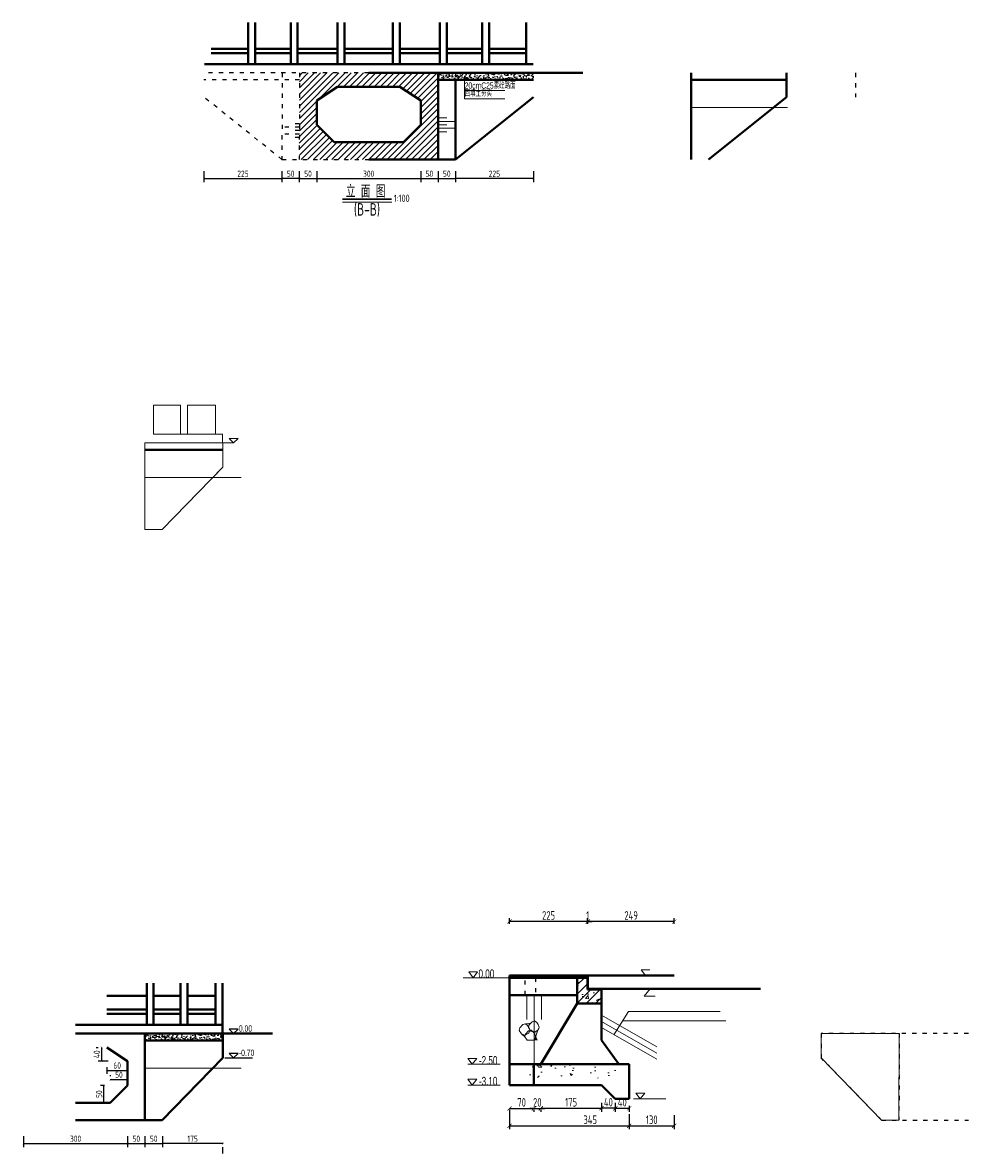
# Model space of a CAD drawing. Header units: inches. Extents: x 97745 to 142261, y 62673 to 100665.
# Tile 3 of 148: x 100782 to 103509, y 66951 to 70214. Entities that reach past the tile are written whole.
import ezdxf
from ezdxf.enums import TextEntityAlignment as Align

# ---------------------------------------------------------------- set-up
doc = ezdxf.new("R2010")
doc.units = ezdxf.units.IN
doc.header["$MEASUREMENT"] = 0
doc.linetypes.add('ACAD_ISO03W100', pattern=[30, 12, -18])
doc.linetypes.add('DASHED2', pattern=[0.375, 0.25, -0.125])
doc.layers.get('0').update_dxf_attribs({"lineweight": 15})
for name, color, linetype, lineweight in [('00、2粗实线', 1, 'Continuous', 40), ('00、4细实线', 4, 'Continuous', 18), ('BM1', 7, 'Continuous', 15), ('标注', 3, 'Continuous', 18), ('栏杆', 5, 'Continuous', 40), ('细实线', 4, 'Continuous', 15), ('细线', 7, 'Continuous', 25), ('虚线', 2, 'ACAD_ISO03W100', 25), ('虚线1', 5, 'DASHED2', 20), ('轮廓线', 1, 'Continuous', 40)]:
    doc.layers.add(name, color=color, linetype=linetype, lineweight=lineweight)
doc.layers.add('dim', color=4, linetype='Continuous')
doc.styles.add('03、he-e', font='hztxt_e.shx', dxfattribs={"width": 0.65, "bigfont": 'hztxt.shx'})
doc.styles.add('HZTXT', font='tssdeng.shx', dxfattribs={"width": 0.75, "bigfont": 'hztxt.shx'})
doc.styles.get("Standard").update_dxf_attribs({"font": 'hztxt_e.shx', "width": 0.7, "bigfont": 'hztxt.shx'})
doc.styles.add('三级钢', font='tssdeng.shx', dxfattribs={"width": 0.7, "height": 30, "bigfont": 'hztxt.shx'})
doc.dimstyles.new('3', dxfattribs={"dimtxt": 25, "dimasz": 12, "dimexe": 10, "dimexo": 30, "dimgap": 5, "dimtad": 1, "dimdec": 0, "dimzin": 0, "dimdsep": 46, "dimtxsty": 'HZTXT', "dimblk": 'ARCHTICK', "dimcen": 0, "dimclrt": 7, "dimazin": 2, "dimtfac": 1, "dimtdec": 0, "dimtix": 1, "dimtmove": 2, "dimatfit": 3, "dimfxl": 250, "dimtolj": 1, "dimtzin": 0, "dimarcsym": 0})
doc.dimstyles.new('6', dxfattribs={"dimtxt": 25, "dimasz": 12, "dimexe": 10, "dimexo": 130, "dimgap": 5, "dimtad": 1, "dimdec": 0, "dimzin": 0, "dimdsep": 46, "dimtxsty": 'HZTXT', "dimblk": 'ARCHTICK', "dimcen": 0, "dimclrt": 7, "dimazin": 2, "dimtfac": 1, "dimtdec": 0, "dimtix": 1, "dimtmove": 2, "dimatfit": 3, "dimfxl": 250, "dimtolj": 1, "dimtzin": 0, "dimarcsym": 0})

# ---------------------------------------------------------------- blocks, each defined once
blk = doc.blocks.new('_ArchTick')
at = {"color": 0, "linetype": 'ByBlock', "const_width": 0.15}
blk.add_lwpolyline([(-0.5, -0.5), (0.5, 0.5)], dxfattribs=at)
blk = doc.blocks.new('*D772')
at = {"color": 0, "lineweight": -2}
for p, q in [((102411.2, 67619.9), (102399.2, 67619.9)), ((102411.2, 67612.8), (102411.2, 67629.9)), ((102411.2, 67619.9), (102412.2, 67619.9)), ((102412.2, 67612.8), (102412.2, 67629.9)), ((102412.2, 67619.9), (102424.2, 67619.9))]:
    blk.add_line(p, q, dxfattribs=at)
at = {"color": 0, "lineweight": -2, "xscale": 12, "yscale": 12, "zscale": 12}
blk.add_blockref('_ArchTick', (102411.2, 67619.9), dxfattribs=at)
at = {"color": 0, "lineweight": -2, "xscale": 12, "yscale": 12, "zscale": 12, "rotation": 180}
blk.add_blockref('_ArchTick', (102412.2, 67619.9), dxfattribs=at)
at = {"color": 7, "insert": (102411.7, 67637.4), "char_height": 25, "attachment_point": 5, "style": 'HZTXT'}
blk.add_mtext('\\A1;1', dxfattribs=at)
blk = doc.blocks.new('*D773')
at = {"color": 0, "lineweight": -2}
for p, q in [((102186.2, 67080.4), (102255.9, 67080.4)), ((102186.2, 67076.4), (102186.2, 67070.4)), ((102255.9, 67076.4), (102255.9, 67070.4))]:
    blk.add_line(p, q, dxfattribs=at)
at = {"color": 0, "lineweight": -2, "xscale": 12, "yscale": 12, "zscale": 12, "rotation": 180}
blk.add_blockref('_ArchTick', (102186.2, 67080.4), dxfattribs=at)
at = {"color": 0, "lineweight": -2, "xscale": 12, "yscale": 12, "zscale": 12}
blk.add_blockref('_ArchTick', (102255.9, 67080.4), dxfattribs=at)
at = {"color": 7, "insert": (102221, 67097.9), "char_height": 25, "attachment_point": 5, "style": 'HZTXT'}
blk.add_mtext('\\A1;70', dxfattribs=at)
blk = doc.blocks.new('*D774')
at = {"color": 0, "lineweight": -2}
for p, q in [((102256.2, 67080.4), (102244.2, 67080.4)), ((102256.2, 67080.4), (102276.2, 67080.4)), ((102256.2, 67076.4), (102256.2, 67070.4)), ((102276.2, 67080.4), (102288.2, 67080.4)), ((102276.2, 67076.4), (102276.2, 67070.4))]:
    blk.add_line(p, q, dxfattribs=at)
at = {"color": 0, "lineweight": -2, "xscale": 12, "yscale": 12, "zscale": 12}
blk.add_blockref('_ArchTick', (102256.2, 67080.4), dxfattribs=at)
at = {"color": 0, "lineweight": -2, "xscale": 12, "yscale": 12, "zscale": 12, "rotation": 180}
blk.add_blockref('_ArchTick', (102276.2, 67080.4), dxfattribs=at)
at = {"color": 7, "insert": (102266.2, 67097.9), "char_height": 25, "attachment_point": 5, "style": 'HZTXT'}
blk.add_mtext('\\A1;20', dxfattribs=at)
blk = doc.blocks.new('*D775')
at = {"color": 0, "lineweight": -2}
for p, q in [((102451.2, 67097.1), (102451.2, 67071.1)), ((102276.2, 67081.1), (102451.2, 67081.1)), ((102276.2, 67075.6), (102276.2, 67071.1))]:
    blk.add_line(p, q, dxfattribs=at)
at = {"color": 0, "lineweight": -2, "xscale": 12, "yscale": 12, "zscale": 12, "rotation": 180}
blk.add_blockref('_ArchTick', (102276.2, 67081.1), dxfattribs=at)
at = {"color": 0, "lineweight": -2, "xscale": 12, "yscale": 12, "zscale": 12}
blk.add_blockref('_ArchTick', (102451.2, 67081.1), dxfattribs=at)
at = {"color": 7, "insert": (102363.7, 67098.6), "char_height": 25, "attachment_point": 5, "style": 'HZTXT'}
blk.add_mtext('\\A1;175', dxfattribs=at)
blk = doc.blocks.new('*D776')
at = {"color": 0, "lineweight": -2}
for p, q in [((102186.2, 67073.9), (102186.2, 67020.4)), ((102531.2, 67063.9), (102531.2, 67020.4)), ((102186.2, 67030.4), (102531.2, 67030.4))]:
    blk.add_line(p, q, dxfattribs=at)
at = {"color": 0, "lineweight": -2, "xscale": 12, "yscale": 12, "zscale": 12, "rotation": 180}
blk.add_blockref('_ArchTick', (102186.2, 67030.4), dxfattribs=at)
at = {"color": 0, "lineweight": -2, "xscale": 12, "yscale": 12, "zscale": 12}
blk.add_blockref('_ArchTick', (102531.2, 67030.4), dxfattribs=at)
at = {"color": 7, "insert": (102418.7, 67047.9), "char_height": 25, "attachment_point": 5, "style": 'HZTXT'}
blk.add_mtext('\\A1;345', dxfattribs=at)
blk = doc.blocks.new('三角形')
at = {"layer": '轮廓线', "color": 0, "lineweight": 20}
for p, q in [((24441.9, 199232.1), (24477.5, 199232.1)), ((24459.3, 199208.6), (24441.9, 199232.1)), ((24477.5, 199232.1), (24459.3, 199208.6))]:
    blk.add_line(p, q, dxfattribs=at)
blk = doc.blocks.new('*D777')
at = {"color": 0, "lineweight": -2}
for p, q in [((102186.2, 67612.8), (102186.2, 67629.9)), ((102411.2, 67619.9), (102186.2, 67619.9)), ((102411.2, 67612.8), (102411.2, 67629.9))]:
    blk.add_line(p, q, dxfattribs=at)
at = {"color": 0, "lineweight": -2, "xscale": 12, "yscale": 12, "zscale": 12, "rotation": 180}
blk.add_blockref('_ArchTick', (102186.2, 67619.9), dxfattribs=at)
at = {"color": 0, "lineweight": -2, "xscale": 12, "yscale": 12, "zscale": 12}
blk.add_blockref('_ArchTick', (102411.2, 67619.9), dxfattribs=at)
at = {"color": 7, "insert": (102298.7, 67637.4), "char_height": 25, "attachment_point": 5, "style": 'HZTXT'}
blk.add_mtext('\\A1;225', dxfattribs=at)
blk = doc.blocks.new('*D778')
at = {"color": 0, "lineweight": -2}
for p, q in [((102531.2, 67063.9), (102531.2, 67020.4)), ((102661.2, 67061.5), (102661.2, 67020.4)), ((102531.2, 67030.4), (102661.2, 67030.4))]:
    blk.add_line(p, q, dxfattribs=at)
at = {"color": 0, "lineweight": -2, "xscale": 12, "yscale": 12, "zscale": 12, "rotation": 180}
blk.add_blockref('_ArchTick', (102531.2, 67030.4), dxfattribs=at)
at = {"color": 0, "lineweight": -2, "xscale": 12, "yscale": 12, "zscale": 12}
blk.add_blockref('_ArchTick', (102661.2, 67030.4), dxfattribs=at)
at = {"color": 7, "insert": (102596.2, 67047.9), "char_height": 25, "attachment_point": 5, "style": 'HZTXT'}
blk.add_mtext('\\A1;130', dxfattribs=at)
blk = doc.blocks.new('*D779')
at = {"color": 0, "lineweight": -2}
for p, q in [((102412.2, 67612.8), (102412.2, 67629.9)), ((102661.2, 67619.9), (102412.2, 67619.9)), ((102661.2, 67612.8), (102661.2, 67629.9))]:
    blk.add_line(p, q, dxfattribs=at)
at = {"color": 0, "lineweight": -2, "xscale": 12, "yscale": 12, "zscale": 12, "rotation": 180}
blk.add_blockref('_ArchTick', (102412.2, 67619.9), dxfattribs=at)
at = {"color": 0, "lineweight": -2, "xscale": 12, "yscale": 12, "zscale": 12}
blk.add_blockref('_ArchTick', (102661.2, 67619.9), dxfattribs=at)
at = {"color": 7, "insert": (102536.7, 67637.4), "char_height": 25, "attachment_point": 5, "style": 'HZTXT'}
blk.add_mtext('\\A1;249', dxfattribs=at)
blk = doc.blocks.new('*D780')
at = {"color": 0, "lineweight": -2}
for p, q in [((102491.2, 67097.1), (102491.2, 67071.1)), ((102531.2, 67088.4), (102531.2, 67071.1)), ((102491.2, 67081.1), (102531.2, 67081.1))]:
    blk.add_line(p, q, dxfattribs=at)
at = {"color": 0, "lineweight": -2, "xscale": 12, "yscale": 12, "zscale": 12, "rotation": 180}
blk.add_blockref('_ArchTick', (102491.2, 67081.1), dxfattribs=at)
at = {"color": 0, "lineweight": -2, "xscale": 12, "yscale": 12, "zscale": 12}
blk.add_blockref('_ArchTick', (102531.2, 67081.1), dxfattribs=at)
at = {"color": 7, "insert": (102511.2, 67098.6), "char_height": 25, "attachment_point": 5, "style": 'HZTXT'}
blk.add_mtext('\\A1;40', dxfattribs=at)
blk = doc.blocks.new('*D781')
at = {"color": 0, "lineweight": -2}
for p, q in [((102451.2, 67088.4), (102451.2, 67071.1)), ((102491.2, 67097.1), (102491.2, 67071.1)), ((102491.2, 67081.1), (102451.2, 67081.1))]:
    blk.add_line(p, q, dxfattribs=at)
at = {"color": 0, "lineweight": -2, "xscale": 12, "yscale": 12, "zscale": 12, "rotation": 180}
blk.add_blockref('_ArchTick', (102451.2, 67081.1), dxfattribs=at)
at = {"color": 0, "lineweight": -2, "xscale": 12, "yscale": 12, "zscale": 12}
blk.add_blockref('_ArchTick', (102491.2, 67081.1), dxfattribs=at)
at = {"color": 7, "insert": (102471.2, 67098.6), "char_height": 25, "attachment_point": 5, "style": 'HZTXT'}
blk.add_mtext('\\A1;40', dxfattribs=at)
blk = doc.blocks.new('*D1968')
at = {"color": 0, "lineweight": -2}
for p, q in [((101304.9, 69785.5), (101304.9, 69753.8)), ((101304.9, 69763.8), (101529.7, 69763.8)), ((101529.7, 69785.5), (101529.7, 69753.8))]:
    blk.add_line(p, q, dxfattribs=at)
at = {"color": 0, "lineweight": -2, "xscale": 5, "yscale": 5, "zscale": 5, "rotation": 180}
blk.add_blockref('_ArchTick', (101304.9, 69763.8), dxfattribs=at)
at = {"color": 0, "lineweight": -2, "xscale": 5, "yscale": 5, "zscale": 5}
blk.add_blockref('_ArchTick', (101529.7, 69763.8), dxfattribs=at)
at = {"color": 7, "insert": (101417.3, 69777.8), "char_height": 18, "attachment_point": 5, "style": 'HZTXT'}
blk.add_mtext('\\A1;225', dxfattribs=at)
blk = doc.blocks.new('*D1969')
at = {"color": 0, "lineweight": -2}
for p, q in [((101579.8, 69785.5), (101579.8, 69753.8)), ((101579.8, 69763.8), (101629.9, 69763.8)), ((101629.9, 69785.5), (101629.9, 69753.8))]:
    blk.add_line(p, q, dxfattribs=at)
at = {"color": 0, "lineweight": -2, "xscale": 5, "yscale": 5, "zscale": 5, "rotation": 180}
blk.add_blockref('_ArchTick', (101579.8, 69763.8), dxfattribs=at)
at = {"color": 0, "lineweight": -2, "xscale": 5, "yscale": 5, "zscale": 5}
blk.add_blockref('_ArchTick', (101629.9, 69763.8), dxfattribs=at)
at = {"color": 7, "insert": (101604.9, 69777.8), "char_height": 18, "attachment_point": 5, "style": 'HZTXT'}
blk.add_mtext('\\A1;50', dxfattribs=at)
blk = doc.blocks.new('*D1970')
at = {"color": 0, "lineweight": -2}
for p, q in [((101629.9, 69785.5), (101629.9, 69753.8)), ((101629.9, 69763.8), (101929.9, 69763.8)), ((101929.9, 69785.5), (101929.9, 69753.8))]:
    blk.add_line(p, q, dxfattribs=at)
at = {"color": 0, "lineweight": -2, "xscale": 5, "yscale": 5, "zscale": 5, "rotation": 180}
blk.add_blockref('_ArchTick', (101629.9, 69763.8), dxfattribs=at)
at = {"color": 0, "lineweight": -2, "xscale": 5, "yscale": 5, "zscale": 5}
blk.add_blockref('_ArchTick', (101929.9, 69763.8), dxfattribs=at)
at = {"color": 7, "insert": (101779.9, 69777.8), "char_height": 18, "attachment_point": 5, "style": 'HZTXT'}
blk.add_mtext('\\A1;300', dxfattribs=at)
blk = doc.blocks.new('*D1971')
at = {"color": 0, "lineweight": -2}
for p, q in [((101929.9, 69785.5), (101929.9, 69753.8)), ((101929.9, 69763.8), (101980, 69763.8)), ((101980, 69785.5), (101980, 69753.8))]:
    blk.add_line(p, q, dxfattribs=at)
at = {"color": 0, "lineweight": -2, "xscale": 5, "yscale": 5, "zscale": 5, "rotation": 180}
blk.add_blockref('_ArchTick', (101929.9, 69763.8), dxfattribs=at)
at = {"color": 0, "lineweight": -2, "xscale": 5, "yscale": 5, "zscale": 5}
blk.add_blockref('_ArchTick', (101980, 69763.8), dxfattribs=at)
at = {"color": 7, "insert": (101955, 69777.8), "char_height": 18, "attachment_point": 5, "style": 'HZTXT'}
blk.add_mtext('\\A1;50', dxfattribs=at)
blk = doc.blocks.new('*D1972')
at = {"color": 0, "lineweight": -2}
for p, q in [((101529.7, 69785.5), (101529.7, 69753.8)), ((101579.8, 69763.8), (101529.7, 69763.8)), ((101579.8, 69785.5), (101579.8, 69753.8))]:
    blk.add_line(p, q, dxfattribs=at)
at = {"color": 0, "lineweight": -2, "xscale": 5, "yscale": 5, "zscale": 5, "rotation": 180}
blk.add_blockref('_ArchTick', (101529.7, 69763.8), dxfattribs=at)
at = {"color": 0, "lineweight": -2, "xscale": 5, "yscale": 5, "zscale": 5}
blk.add_blockref('_ArchTick', (101579.8, 69763.8), dxfattribs=at)
at = {"color": 7, "insert": (101554.8, 69777.8), "char_height": 18, "attachment_point": 5, "style": 'HZTXT'}
blk.add_mtext('\\A1;50', dxfattribs=at)
blk = doc.blocks.new('*D1973')
at = {"color": 0, "lineweight": -2}
for p, q in [((102030.1, 69785.5), (102030.1, 69753.8)), ((102254.9, 69763.8), (102030.1, 69763.8)), ((102254.9, 69785.5), (102254.9, 69753.8))]:
    blk.add_line(p, q, dxfattribs=at)
at = {"color": 0, "lineweight": -2, "xscale": 5, "yscale": 5, "zscale": 5, "rotation": 180}
blk.add_blockref('_ArchTick', (102030.1, 69763.8), dxfattribs=at)
at = {"color": 0, "lineweight": -2, "xscale": 5, "yscale": 5, "zscale": 5}
blk.add_blockref('_ArchTick', (102254.9, 69763.8), dxfattribs=at)
at = {"color": 7, "insert": (102142.5, 69777.8), "char_height": 18, "attachment_point": 5, "style": 'HZTXT'}
blk.add_mtext('\\A1;225', dxfattribs=at)
blk = doc.blocks.new('*D1974')
at = {"color": 0, "lineweight": -2}
for p, q in [((101980, 69785.5), (101980, 69753.8)), ((101980, 69763.8), (102030.1, 69763.8)), ((102030.1, 69785.5), (102030.1, 69753.8))]:
    blk.add_line(p, q, dxfattribs=at)
at = {"color": 0, "lineweight": -2, "xscale": 5, "yscale": 5, "zscale": 5, "rotation": 180}
blk.add_blockref('_ArchTick', (101980, 69763.8), dxfattribs=at)
at = {"color": 0, "lineweight": -2, "xscale": 5, "yscale": 5, "zscale": 5}
blk.add_blockref('_ArchTick', (102030.1, 69763.8), dxfattribs=at)
at = {"color": 7, "insert": (102005.1, 69777.8), "char_height": 18, "attachment_point": 5, "style": 'HZTXT'}
blk.add_mtext('\\A1;50', dxfattribs=at)
blk = doc.blocks.new('*D1975')
at = {"color": 0, "lineweight": -2}
for p, q in [((100784.6, 67000.9), (100784.6, 66969.2)), ((101084.6, 67000.9), (101084.6, 66969.2)), ((100784.6, 66979.2), (101084.6, 66979.2))]:
    blk.add_line(p, q, dxfattribs=at)
at = {"color": 0, "lineweight": -2, "xscale": 5, "yscale": 5, "zscale": 5, "rotation": 180}
blk.add_blockref('_ArchTick', (100784.6, 66979.2), dxfattribs=at)
at = {"color": 0, "lineweight": -2, "xscale": 5, "yscale": 5, "zscale": 5}
blk.add_blockref('_ArchTick', (101084.6, 66979.2), dxfattribs=at)
at = {"color": 7, "insert": (100934.6, 66993.2), "char_height": 18, "attachment_point": 5, "style": 'HZTXT'}
blk.add_mtext('\\A1;300', dxfattribs=at)
blk = doc.blocks.new('*D1976')
at = {"color": 0, "lineweight": -2}
for p, q in [((101084.6, 67000.9), (101084.6, 66969.2)), ((101134.7, 67000.9), (101134.7, 66969.2)), ((101084.6, 66979.2), (101134.7, 66979.2))]:
    blk.add_line(p, q, dxfattribs=at)
at = {"color": 0, "lineweight": -2, "xscale": 5, "yscale": 5, "zscale": 5, "rotation": 180}
blk.add_blockref('_ArchTick', (101084.6, 66979.2), dxfattribs=at)
at = {"color": 0, "lineweight": -2, "xscale": 5, "yscale": 5, "zscale": 5}
blk.add_blockref('_ArchTick', (101134.7, 66979.2), dxfattribs=at)
at = {"color": 7, "insert": (101109.7, 66993.2), "char_height": 18, "attachment_point": 5, "style": 'HZTXT'}
blk.add_mtext('\\A1;50', dxfattribs=at)
blk = doc.blocks.new('*D1977')
at = {"color": 0, "lineweight": -2}
for p, q in [((101184.8, 67000.9), (101184.8, 66969.2)), ((101359.6, 66979.2), (101184.8, 66979.2)), ((101359.6, 66950.9), (101359.6, 66969.2))]:
    blk.add_line(p, q, dxfattribs=at)
at = {"color": 0, "lineweight": -2, "xscale": 5, "yscale": 5, "zscale": 5, "rotation": 180}
blk.add_blockref('_ArchTick', (101184.8, 66979.2), dxfattribs=at)
at = {"color": 0, "lineweight": -2, "xscale": 5, "yscale": 5, "zscale": 5}
blk.add_blockref('_ArchTick', (101359.6, 66979.2), dxfattribs=at)
at = {"color": 7, "insert": (101272.2, 66993.2), "char_height": 18, "attachment_point": 5, "style": 'HZTXT'}
blk.add_mtext('\\A1;175', dxfattribs=at)
blk = doc.blocks.new('*D1978')
at = {"color": 0, "lineweight": -2}
for p, q in [((101134.7, 67000.9), (101134.7, 66969.2)), ((101184.8, 67000.9), (101184.8, 66969.2)), ((101134.7, 66979.2), (101184.8, 66979.2))]:
    blk.add_line(p, q, dxfattribs=at)
at = {"color": 0, "lineweight": -2, "xscale": 5, "yscale": 5, "zscale": 5, "rotation": 180}
blk.add_blockref('_ArchTick', (101134.7, 66979.2), dxfattribs=at)
at = {"color": 0, "lineweight": -2, "xscale": 5, "yscale": 5, "zscale": 5}
blk.add_blockref('_ArchTick', (101184.8, 66979.2), dxfattribs=at)
at = {"color": 7, "insert": (101159.8, 66993.2), "char_height": 18, "attachment_point": 5, "style": 'HZTXT'}
blk.add_mtext('\\A1;50', dxfattribs=at)
blk = doc.blocks.new('*D1979')
at = {"color": 0, "lineweight": -2}
for p, q in [((101024.6, 67199.5), (101024.6, 67180.5)), ((101024.6, 67190.5), (101084.6, 67190.5)), ((101084.6, 67175.9), (101084.6, 67180.5))]:
    blk.add_line(p, q, dxfattribs=at)
at = {"color": 0, "lineweight": -2, "xscale": 5, "yscale": 5, "zscale": 5, "rotation": 180}
blk.add_blockref('_ArchTick', (101024.6, 67190.5), dxfattribs=at)
at = {"color": 0, "lineweight": -2, "xscale": 5, "yscale": 5, "zscale": 5}
blk.add_blockref('_ArchTick', (101084.6, 67190.5), dxfattribs=at)
at = {"color": 7, "insert": (101054.6, 67204.5), "char_height": 18, "attachment_point": 5, "style": 'HZTXT'}
blk.add_mtext('\\A1;60', dxfattribs=at)
blk = doc.blocks.new('*D1980')
at = {"color": 0, "lineweight": -2}
for p, q in [((100993.9, 67256.8), (100999.9, 67256.8)), ((101009.9, 67216.8), (101009.9, 67256.8)), ((101028.7, 67216.8), (100999.9, 67216.8))]:
    blk.add_line(p, q, dxfattribs=at)
at = {"color": 0, "lineweight": -2, "xscale": 5, "yscale": 5, "zscale": 5}
for p, rotation in [((101009.9, 67256.8), 90), ((101009.9, 67216.8), 270)]:
    blk.add_blockref('_ArchTick', p, dxfattribs=dict(at, rotation=rotation))
at = {"color": 7, "insert": (100995.9, 67236.8), "char_height": 18, "attachment_point": 5, "rotation": 90, "style": 'HZTXT'}
blk.add_mtext('\\A1;40', dxfattribs=at)
blk = doc.blocks.new('*D1981')
at = {"color": 0, "lineweight": -2}
for p, q in [((101034.6, 67176.8), (101034.6, 67173.7)), ((101034.6, 67163.7), (101084.6, 67163.7)), ((101084.6, 67176.8), (101084.6, 67173.7))]:
    blk.add_line(p, q, dxfattribs=at)
at = {"color": 0, "lineweight": -2, "xscale": 5, "yscale": 5, "zscale": 5, "rotation": 180}
blk.add_blockref('_ArchTick', (101034.6, 67163.7), dxfattribs=at)
at = {"color": 0, "lineweight": -2, "xscale": 5, "yscale": 5, "zscale": 5}
blk.add_blockref('_ArchTick', (101084.6, 67163.7), dxfattribs=at)
at = {"color": 7, "insert": (101059.6, 67177.7), "char_height": 18, "attachment_point": 5, "style": 'HZTXT'}
blk.add_mtext('\\A1;50', dxfattribs=at)
blk = doc.blocks.new('*D1982')
at = {"color": 0, "lineweight": -2}
for p, q in [((101018, 67146.8), (101006.4, 67146.8)), ((101016.4, 67096.8), (101016.4, 67146.8)), ((101018.5, 67096.8), (101006.4, 67096.8))]:
    blk.add_line(p, q, dxfattribs=at)
at = {"color": 0, "lineweight": -2, "xscale": 5, "yscale": 5, "zscale": 5}
for p, rotation in [((101016.4, 67146.8), 90), ((101016.4, 67096.8), 270)]:
    blk.add_blockref('_ArchTick', p, dxfattribs=dict(at, rotation=rotation))
at = {"color": 7, "insert": (101002.4, 67121.8), "char_height": 18, "attachment_point": 5, "rotation": 90, "style": 'HZTXT'}
blk.add_mtext('\\A1;50', dxfattribs=at)

msp = doc.modelspace()

# ---------------------------------------------------------------- hatches: boundary and pattern name
h = msp.add_hatch()
h.set_pattern_fill('ANSI31', color=256, scale=150, style=0)
h.set_pattern_definition([(45, (79031.786, -56012.094), (-13.2582521, 13.2582521), [])])
h.paths.add_polyline_path([(102381.192, 67383.847), (102451.192, 67383.847), (102451.192, 67420.847), (102411.192, 67420.847), (102411.192, 67457.847), (102381.192, 67457.847)])
h = msp.add_hatch()
h.set_pattern_fill('AR-CONC', color=256, scale=10, style=0)
h.set_pattern_definition([(50, (79031.786, -56012.094), (71.726018, -6.275213), [7.5, -82.5]), (355, (79031.786, -56012.094), (-13.875133, 75.219213), [6, -66]), (100.4514, (79037.76, -56012.62), (57.85094, 68.943954), [6.37402, -70.11421]), (46.1842, (79031.79, -55992.09), (106.724105, -16.5519), [11.25, -123.75]), (96.6356, (79040.68, -55993.47), (93.46627, 97.41179), [9.56103, -105.1713]), (351.1842, (79031.79, -55992.09), (93.46619, 97.41186), [9, -99]), (21, (79041.786, -55997.094), (59.690705, -40.26189), [7.5, -82.5]), (326, (79041.786, -55997.094), (24.331533, 72.515005), [6, -66]), (71.4514, (79046.76, -56000.45), (84.022263, 32.25305), [6.37402, -70.11421]), (37.5, (79031.786, -56012.094), (1.2159855, 33.2893854), [0, -65.2, 0, -67, 0, -66.25]), (7.5, (79031.786, -56012.094), (26.306954, 39.441171), [0, -38.2, 0, -63.7, 0, -25.25]), (327.5, (79009.486, -56012.094), (53.3822436, -2.255487), [0, -25, 0, -78, 0, -103.5]), (317.5, (78999.486, -56012.094), (58.318617, 10.010498), [0, -32.5, 0, -51.8, 0, -73.5])])
h.paths.add_polyline_path([(102381.192, 67383.847), (102451.192, 67383.847), (102451.192, 67420.847), (102411.192, 67420.847), (102411.192, 67457.847), (102381.192, 67457.847)])
h = msp.add_hatch(color=256)
h.paths.add_polyline_path([(102268.084, 67306.49), (102261.679, 67288.044), (102258.52, 67295.907), (102255.144, 67300.889), (102257.107, 67300.125)])
h.paths.add_polyline_path([(102231.666, 67292.425), (102232.243, 67295.14), (102240.75, 67304.273), (102244.953, 67305.527), (102243.758, 67303.019), (102241.484, 67298.118)])
h.paths.add_polyline_path([(102247.466, 67303.875), (102246.126, 67305.877), (102248.23, 67306.504), (102254.357, 67302.05), (102255.144, 67300.889)])
h.paths.add_polyline_path([(102242.14, 67314.117), (102244.439, 67308.395), (102240.789, 67313.846), (102241.155, 67315.571)])
h.paths.add_polyline_path([(102237.978, 67320.26), (102231.85, 67324.715), (102246.717, 67326.289), (102242.463, 67321.722), (102241.155, 67315.571)])
h.paths.add_polyline_path([(102230.507, 67291.754), (102231.666, 67292.425), (102230.568, 67287.265), (102220.866, 67295.504)])
msp.add_hatch(color=256).paths.add_polyline_path([(102266.039, 67277.315), (102261.72, 67288.066), (102257.987, 67277.315)])
h = msp.add_hatch()
h.set_pattern_fill('AR-CONC', color=256, scale=10, style=0)
h.set_pattern_definition([(130, (193539.735, -132969.64), (-71.726018, -6.275213), [7.5, -82.5]), (185, (193539.735, -132969.64), (13.875133, 75.219213), [6, -66]), (79.5486, (193533.76, -132970.165), (-57.850938, 68.943954), [6.37402, -70.11421]), (133.8158, (193539.735, -132949.64), (-106.724105, -16.5519), [11.25, -123.75]), (83.3644, (193530.84, -132951.02), (-93.46627, 97.411787), [9.56103, -105.1713]), (188.8158, (193539.74, -132949.64), (-93.466195, 97.41186), [9, -99]), (159, (193529.735, -132954.64), (-59.690705, -40.261889), [7.5, -82.5]), (214, (193529.735, -132954.64), (-24.331533, 72.515005), [6, -66]), (108.5486, (193524.76, -132958), (-84.022263, 32.25305), [6.37402, -70.11421]), (142.5, (193539.735, -132969.642), (-1.2159855, 33.2893854), [0, -65.2, 0, -67, 0, -66.25]), (172.5, (193539.735, -132969.64), (-26.306954, 39.441171), [0, -38.2, 0, -63.7, 0, -25.25]), (212.5, (193562.035, -132969.642), (-53.3822436, -2.2554872), [0, -25, 0, -78, 0, -103.5]), (222.5, (193572.035, -132969.64), (-58.318617, 10.010498), [0, -32.5, 0, -51.8, 0, -73.5])])
h.paths.add_polyline_path([(102240.894, 67167.85), (102491.192, 67167.85), (102491.192, 67207.85), (102240.894, 67207.85)])
at = {"layer": '00、4细实线'}
h = msp.add_hatch(dxfattribs=at)
h.set_pattern_fill('AR-CONC,_O', color=256, scale=0.1, pattern_type=2)
h.set_pattern_definition([(50, (-529534.618, 114110.62), (18.2184669, -1.59390855), [1.905, -20.955]), (355, (-529534.618, 114110.62), (-3.5242826, 19.1056643), [1.524, -16.764]), (100.451, (-529533.1, 114110.487), (14.69425017, 17.5116688), [1.619, -17.809]), (46.1842, (-529534.618, 114115.7), (27.1079041, -4.2042328), [2.8575, -31.4325]), (96.6356, (-529532.36, 114115.35), (23.7404234, 24.7425556), [2.4285, -26.7135]), (351.184, (-529534.618, 114115.7), (23.7404606, 24.7425118), [2.286, -25.146]), (21, (-529532.078, 114114.43), (15.161488, -10.22655185), [1.905, -20.955]), (326, (-529532.078, 114114.43), (6.18020283, 18.4187966), [1.524, -16.764]), (71.4514, (-529530.815, 114113.577), (21.3416491, 8.19228577), [1.619, -17.809]), (37.5, (-529534.618, 114110.62), (0.308860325, 8.45550389), [0, -16.5608, 0, -17.018, 0, -16.8275]), (7.5, (-529534.618, 114110.62), (6.68196625, 10.01805748), [0, -9.7028, 0, -16.1798, 0, -6.4135]), (327.5, (-529540.282, 114110.62), (13.55905952, -0.5728744), [0, -6.35, 0, -19.812, 0, -26.289]), (317.5, (-529542.822, 114110.62), (14.81291814, 2.5426491), [0, -8.255, 0, -13.1572, 0, -18.669])])
h.paths.add_polyline_path([(102254.915, 70068.849), (102179.915, 70068.849), (102155.915, 70048.849), (102254.915, 70048.849)])
h.paths.add_polyline_path([(102179.915, 70068.849), (102030.021, 70068.849), (102030.021, 70048.849), (102155.915, 70048.849)])
h.paths.add_polyline_path([(102030.021, 70068.849), (101980.021, 70068.849), (101980.021, 70048.849), (102030.021, 70048.849)])
h = msp.add_hatch(dxfattribs=at)
h.set_pattern_fill('AR-CONC,_O', color=256, scale=0.1, pattern_type=2)
h.set_pattern_definition([(50, (-530379.892, 111338.576), (18.2184669, -1.59390855), [1.905, -20.955]), (355, (-530379.892, 111338.576), (-3.5242826, 19.1056643), [1.524, -16.764]), (100.451, (-530378.373, 111338.443), (14.69425017, 17.5116688), [1.619, -17.809]), (46.1842, (-530379.892, 111343.656), (27.1079041, -4.2042328), [2.8575, -31.4325]), (96.6356, (-530377.633, 111343.306), (23.7404234, 24.7425556), [2.4285, -26.7135]), (351.184, (-530379.892, 111343.656), (23.7404606, 24.7425118), [2.286, -25.146]), (21, (-530377.352, 111342.386), (15.161488, -10.22655185), [1.905, -20.955]), (326, (-530377.352, 111342.386), (6.18020283, 18.4187966), [1.524, -16.764]), (71.4514, (-530376.088, 111341.534), (21.3416491, 8.19228577), [1.619, -17.809]), (37.5, (-530379.8916, 111338.576), (0.308860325, 8.45550389), [0, -16.5608, 0, -17.018, 0, -16.8275]), (7.5, (-530379.892, 111338.576), (6.68196625, 10.01805748), [0, -9.7028, 0, -16.1798, 0, -6.4135]), (327.5, (-530385.556, 111338.576), (13.55905952, -0.5728744), [0, -6.35, 0, -19.812, 0, -26.289]), (317.5, (-530388.096, 111338.576), (14.81291814, 2.5426491), [0, -8.255, 0, -13.1572, 0, -18.669])])
h.paths.add_polyline_path([(101334.641, 67296.806), (101184.748, 67296.806), (101184.748, 67276.806), (101310.641, 67276.806)])
h.paths.add_polyline_path([(101184.748, 67296.806), (101134.748, 67296.806), (101134.748, 67276.806), (101184.748, 67276.806)])
h.paths.add_polyline_path([(101359.641, 67276.806), (101359.641, 67296.806), (101334.641, 67296.806), (101310.641, 67276.806)])
at = {"layer": 'BM1'}
h = msp.add_hatch(dxfattribs=at)
h.set_pattern_fill('ANSI31', color=256, scale=100, style=0)
h.paths.add_polyline_path([(101980.021, 70068.849), (101779.915, 70068.849), (101580.053, 70068.849), (101579.811, 69818.849), (101779.915, 69818.846), (101980.019, 69818.843)])
h.paths.add_polyline_path([(101689.915, 70028.849), (101869.915, 70028.849), (101929.915, 69988.849), (101929.915, 69918.852), (101879.912, 69868.849), (101779.915, 69868.849), (101679.917, 69868.849), (101629.915, 69918.852), (101629.915, 69988.849)], flags=16)

# ---------------------------------------------------------------- linework, layer by layer
at = {"ltscale": 5}
msp.add_line((101846.344, 69695.805), (101704.068, 69695.805), dxfattribs=at)
for p, q in [((102261.192, 67457.847), (102052.458, 67457.847)), ((102591.293, 67425.847), (102574.311, 67404.92)), ((102235.824, 67407.847), (102235.824, 67337.542)), ((102257.335, 67407.847), (102257.335, 67207.85)), ((102278.038, 67407.847), (102278.038, 67337.542)), ((102574.311, 67404.92), (102606.148, 67404.92)), ((102451.192, 67349.275), (102611.192, 67257.847)), ((102215.863, 67313.351), (102224.37, 67322.484)), ((102224.37, 67322.484), (102231.85, 67324.715)), ((102246.717, 67326.289), (102231.85, 67324.715)), ((102231.85, 67324.715), (102237.978, 67320.26)), ((102237.978, 67320.26), (102242.14, 67314.117)), ((102240.789, 67313.846), (102242.463, 67321.722)), ((102242.463, 67321.722), (102250.97, 67330.855)), ((102250.97, 67330.855), (102258.45, 67333.086)), ((102258.45, 67333.086), (102264.578, 67328.632)), ((102264.578, 67328.632), (102268.74, 67322.489)), ((102268.74, 67322.489), (102271.899, 67314.626)), ((102451.192, 67331.586), (102611.192, 67240.158)), ((102214.189, 67305.475), (102215.863, 67313.351)), ((102220.866, 67295.504), (102214.189, 67305.475)), ((102230.568, 67287.265), (102220.866, 67295.504)), ((102230.507, 67291.754), (102220.866, 67295.504)), ((102241.484, 67298.118), (102230.507, 67291.754)), ((102230.568, 67287.265), (102232.243, 67295.14)), ((102237.286, 67277.315), (102230.609, 67287.286)), ((102232.243, 67295.14), (102240.75, 67304.273)), ((102240.75, 67304.273), (102248.23, 67306.504)), ((102247.466, 67303.875), (102240.789, 67313.846)), ((102243.758, 67303.019), (102241.484, 67298.118)), ((102242.14, 67314.117), (102245.299, 67306.254)), ((102245.299, 67306.254), (102243.758, 67303.019)), ((102257.107, 67300.125), (102247.466, 67303.875)), ((102248.23, 67306.504), (102254.357, 67302.05)), ((102254.357, 67302.05), (102258.52, 67295.907)), ((102268.084, 67306.49), (102257.107, 67300.125)), ((102268.084, 67306.49), (102257.946, 67277.293)), ((102258.52, 67295.907), (102265.999, 67277.293)), ((102270.358, 67311.391), (102268.084, 67306.49)), ((102271.899, 67314.626), (102270.358, 67311.391)), ((102451.192, 67313.898), (102611.192, 67222.469)), ((102237.286, 67277.315), (102257.987, 67277.315)), ((102158.627, 67207.85), (102065.36, 67207.85)), ((102158.627, 67147.85), (102065.36, 67147.85)), ((102637.067, 67107.85), (102543.8, 67107.85))]:
    msp.add_line(p, q)
at = {"layer": '00、2粗实线', "ltscale": 2}
for p, q in [((101779.915, 70068.849), (102254.915, 70068.849)), ((101980.021, 70068.849), (101980.019, 69818.843)), ((102397.831, 70068.849), (102229.915, 70068.849)), ((102709.76, 70068.849), (102709.757, 69818.843)), ((102984.654, 70068.849), (102984.654, 69998.849)), ((101629.915, 69988.849), (101689.915, 70028.849)), ((101869.915, 70028.849), (101689.915, 70028.849)), ((101929.915, 69988.849), (101869.915, 70028.849)), ((101980.021, 70048.849), (102254.915, 70048.849)), ((102030.021, 70048.849), (102030.019, 69818.843)), ((102709.76, 70048.849), (102984.654, 70048.849)), ((102030.019, 69818.842), (102254.915, 69998.849)), ((102759.757, 69818.842), (102984.654, 69998.849)), ((101629.915, 69918.852), (101629.915, 69988.849)), ((101929.915, 69918.852), (101929.915, 69988.849)), ((101629.915, 69918.852), (101679.915, 69868.851)), ((101929.915, 69918.852), (101879.914, 69868.851)), ((101779.915, 69868.849), (101679.915, 69868.849)), ((101879.915, 69868.849), (101779.915, 69868.849)), ((101779.915, 69868.849), (101879.915, 69868.849)), ((101779.915, 69818.846), (102030.019, 69818.842)), ((101134.748, 68981.116), (101359.641, 68981.116)), ((100934.641, 67296.806), (101359.641, 67296.806)), ((101134.748, 67296.806), (101134.745, 67046.8)), ((101502.557, 67296.806), (101334.641, 67296.806)), ((101359.641, 67296.806), (101359.641, 67226.806)), ((101084.641, 67216.806), (101024.641, 67256.806)), ((101134.748, 67276.806), (101359.641, 67276.806)), ((101184.745, 67046.799), (101359.641, 67226.806)), ((101084.641, 67146.808), (101084.641, 67216.806)), ((101084.641, 67146.808), (101034.64, 67096.807)), ((101034.641, 67096.806), (100934.641, 67096.806)), ((100934.641, 67096.806), (101034.641, 67096.806)), ((100934.641, 67046.802), (101184.745, 67046.799))]:
    msp.add_line(p, q, dxfattribs=at)
at = {"layer": 'BM1'}
for p, q in [((102709.76, 70048.849), (102709.76, 69968.849)), ((102709.76, 69968.849), (102987.684, 69968.849)), ((101134.748, 68901.116), (101412.526, 68901.116)), ((102487.104, 67293.377), (102528.851, 67360.173)), ((102793.533, 67360.173), (102528.851, 67360.173)), ((102810.273, 67333.389), (102512.111, 67333.389)), ((101134.748, 67276.806), (101134.748, 67196.806)), ((101134.748, 67196.806), (101412.526, 67196.806))]:
    msp.add_line(p, q, dxfattribs=at)
for points in [[(102709.759, 69968.849), (102709.76, 70048.849), (102984.654, 70048.849), (102984.654, 69998.849), (102947.172, 69968.849)], [(101134.748, 69001.116), (101358.498, 69001.116), (101358.498, 69026.116), (101159.641, 69026.116), (101159.641, 69110.116), (101237.28, 69110.116), (101237.28, 69026.116), (101257.28, 69026.116), (101257.28, 69110.116), (101338.498, 69110.116), (101338.498, 69026.116), (101358.498, 69026.116), (101358.498, 69001.116), (101359.641, 69001.116), (101390.456, 69001.116), (101377.858, 69013.714), (101403.055, 69013.714), (101390.456, 69001.116), (101365.256, 69001.116), (101359.641, 69001.116), (101359.641, 68931.116), (101184.745, 68751.109), (101134.745, 68751.11)], [(101359.641, 68981.116), (101134.748, 68981.116), (101134.747, 68901.116), (101330.493, 68901.116), (101359.641, 68931.116)], [(101134.748, 67296.806), (101358.498, 67296.806), (101358.498, 67321.806), (101159.641, 67321.806), (101159.641, 67405.806), (101237.28, 67405.806), (101237.28, 67321.806), (101257.28, 67321.806), (101257.28, 67405.806), (101338.498, 67405.806), (101338.498, 67321.806), (101358.498, 67321.806), (101358.498, 67296.806), (101359.641, 67296.806), (101390.456, 67296.806), (101377.858, 67309.404), (101403.055, 67309.404), (101390.456, 67296.806), (101365.256, 67296.806), (101359.641, 67296.806), (101359.641, 67226.806), (101184.745, 67046.799), (101134.745, 67046.8)], [(102451.192, 67383.847), (102381.192, 67383.847), (102276.192, 67207.85), (102501.192, 67207.85), (102451.192, 67277.85)], [(103309.483, 67296.806), (103084.344, 67296.806), (103084.344, 67226.806), (103259.241, 67046.806), (103309.241, 67046.805)]]:
    msp.add_lwpolyline(points, close=True, dxfattribs=at)
at = {"layer": 'dim'}
for p, q in [((101365.256, 67296.806), (101444.437, 67296.806)), ((101365.256, 67226.806), (101444.437, 67226.806))]:
    msp.add_line(p, q, dxfattribs=at)
for points in [[(101377.858, 67309.404), (101390.456, 67296.806), (101403.055, 67309.404)], [(101377.858, 67239.404), (101390.456, 67226.806), (101403.055, 67239.404)]]:
    msp.add_lwpolyline(points, close=True, dxfattribs=at)
at = {"layer": '标注', "color": 9, "ltscale": 0.5}
for p, q in [((102056.153, 70017.837), (102172.641, 70017.837)), ((102056.153, 69994.108), (102172.641, 69994.108))]:
    msp.add_line(p, q, dxfattribs=at)
msp.add_lwpolyline([(102056.153, 69994.108), (102056.153, 70060.507), (102056.153, 70060.507)], dxfattribs=at)
at = {"layer": '栏杆'}
for p, q in [((101432.553, 70093.849), (101432.553, 70213.849)), ((101452.553, 70213.849), (101452.553, 70093.849)), ((101554.915, 70093.849), (101554.915, 70213.849)), ((101574.915, 70213.849), (101574.915, 70093.849)), ((101689.915, 70093.849), (101689.915, 70213.849)), ((101709.915, 70213.849), (101709.915, 70093.849)), ((101849.915, 70213.849), (101849.915, 70093.849)), ((101869.915, 70093.849), (101869.915, 70213.849)), ((101984.915, 70213.849), (101984.915, 70093.849)), ((102004.915, 70093.849), (102004.915, 70213.849)), ((102107.553, 70213.849), (102107.553, 70093.849)), ((102127.553, 70093.849), (102127.553, 70213.849)), ((102233.771, 70213.849), (102233.771, 70093.849)), ((101432.553, 70137.849), (101326.058, 70137.849)), ((101326.058, 70125.849), (101432.553, 70125.849)), ((101554.915, 70137.849), (101452.553, 70137.849)), ((101452.553, 70125.849), (101554.915, 70125.849)), ((101689.915, 70137.849), (101574.915, 70137.849)), ((101574.915, 70125.849), (101689.915, 70125.849)), ((101779.915, 70137.849), (101709.915, 70137.849)), ((101709.915, 70125.849), (101779.915, 70125.849)), ((101779.915, 70137.849), (101849.915, 70137.849)), ((101849.915, 70125.849), (101779.915, 70125.849)), ((101869.915, 70137.849), (101984.915, 70137.849)), ((101984.915, 70125.849), (101869.915, 70125.849)), ((102004.915, 70137.849), (102107.553, 70137.849)), ((102107.553, 70125.849), (102004.915, 70125.849)), ((102127.553, 70137.849), (102233.771, 70137.849)), ((102233.771, 70125.849), (102127.553, 70125.849)), ((101139.641, 67441.806), (101139.641, 67321.806)), ((101159.641, 67321.806), (101159.641, 67441.806)), ((101237.28, 67441.806), (101237.28, 67321.806)), ((101257.28, 67321.806), (101257.28, 67441.806)), ((101338.498, 67441.806), (101338.498, 67321.806)), ((101358.498, 67321.806), (101358.498, 67441.806)), ((101139.641, 67405.806), (101024.641, 67405.806)), ((101237.28, 67405.806), (101159.641, 67405.806)), ((101338.498, 67405.806), (101257.28, 67405.806)), ((101024.641, 67365.806), (101139.641, 67365.806)), ((101139.641, 67353.806), (101024.641, 67353.806)), ((101159.641, 67365.806), (101237.28, 67365.806)), ((101237.28, 67353.806), (101159.641, 67353.806)), ((101257.28, 67365.806), (101338.498, 67365.806)), ((101338.498, 67353.806), (101257.28, 67353.806))]:
    msp.add_line(p, q, dxfattribs=at)
at = {"layer": '细实线'}
for p, q in [((101980.02, 69938.846), (102005.02, 69938.846)), ((101980.02, 69928.846), (102030.02, 69928.846)), ((101980.02, 69918.846), (102005.02, 69918.846)), ((101980.02, 69908.846), (102030.02, 69908.846)), ((101980.02, 69898.846), (102005.02, 69898.846))]:
    msp.add_line(p, q, dxfattribs=at)
at = {"layer": '细线', "ltscale": 5, "const_width": 4.8}
msp.add_lwpolyline([(101704.068, 69704.553), (101845.854, 69704.553)], dxfattribs=at)
at = {"layer": '虚线'}
for p, q in [((101779.915, 70068.849), (101306.058, 70068.849)), ((101530.054, 70068.89), (101529.811, 69818.89)), ((101580.053, 70068.849), (101579.811, 69818.849)), ((102030.021, 70068.849), (102030.021, 70048.849)), ((103184.157, 70068.849), (103184.157, 69998.849)), ((101580.037, 70048.849), (101304.915, 70048.849)), ((101529.811, 69818.849), (101304.915, 69998.849)), ((101579.919, 69912.179), (101529.919, 69912.179)), ((101579.919, 69922.179), (101554.919, 69922.179)), ((101579.919, 69902.179), (101554.919, 69902.179)), ((101579.919, 69892.179), (101529.919, 69892.179)), ((101579.919, 69882.179), (101554.919, 69882.179)), ((101529.811, 69818.849), (101779.915, 69818.846)), ((102231.192, 67407.847), (102231.192, 67457.847)), ((102261.192, 67457.847), (102261.192, 67457.847)), ((102261.192, 67457.847), (102261.192, 67407.847)), ((102261.192, 67440.158), (102261.192, 67440.158)), ((102261.192, 67422.469), (102261.192, 67422.469)), ((102261.192, 67422.469), (102261.192, 67422.469)), ((102261.192, 67407.847), (102231.192, 67407.847)), ((101184.748, 67296.805), (101184.748, 67276.806)), ((103509.344, 67296.806), (103084.344, 67296.806)), ((103084.344, 67296.806), (103084.344, 67226.806)), ((103309.483, 67296.806), (103309.241, 67046.806)), ((103259.241, 67046.806), (103084.344, 67226.806)), ((103259.241, 67046.806), (103509.344, 67046.802))]:
    msp.add_line(p, q, dxfattribs=at)
at = {"layer": '虚线1', "ltscale": 2}
msp.add_line((101954.619, 69773.142), (101955.019, 69773.142), dxfattribs=at)
at = {"layer": '轮廓线'}
for p, q in [((101306.058, 70093.849), (101779.915, 70093.849)), ((102253.771, 70093.849), (101779.915, 70093.849)), ((102411.192, 67463.777), (102186.192, 67463.777)), ((102186.192, 67463.777), (102186.192, 67147.85)), ((102381.192, 67457.847), (102186.192, 67457.847)), ((102411.192, 67457.847), (102381.192, 67457.847)), ((102381.192, 67457.847), (102381.192, 67383.847)), ((102411.192, 67423.847), (102411.192, 67463.777)), ((102412.192, 67425.847), (102412.192, 67463.847)), ((102661.192, 67463.777), (102412.192, 67463.777)), ((102451.192, 67423.847), (102411.192, 67423.847)), ((102910.192, 67425.847), (102412.192, 67425.847)), ((102451.192, 67423.847), (102451.192, 67277.85)), ((102381.192, 67407.847), (102186.192, 67407.847)), ((102381.192, 67383.847), (102276.192, 67207.85)), ((102381.192, 67383.847), (102451.192, 67383.847)), ((101358.498, 67321.806), (100934.641, 67321.806)), ((101358.498, 67296.806), (101358.498, 67321.806)), ((102451.192, 67277.85), (102501.192, 67207.85)), ((102531.192, 67207.85), (102186.192, 67207.85)), ((102256.192, 67207.85), (102256.192, 67147.85)), ((102531.192, 67207.85), (102531.192, 67107.85)), ((102451.192, 67147.85), (102186.192, 67147.85)), ((102491.192, 67107.85), (102451.192, 67147.85)), ((102531.192, 67107.85), (102491.192, 67107.85))]:
    msp.add_line(p, q, dxfattribs=at)
at = {"layer": '轮廓线', "color": 0, "lineweight": 20}
for p, q in [((102565.424, 67480.717), (102591.099, 67480.717)), ((102577.969, 67463.777), (102565.424, 67480.717)), ((102068.494, 67474.787), (102094.169, 67474.787)), ((102081.039, 67457.847), (102068.494, 67474.787)), ((102094.169, 67474.787), (102081.039, 67457.847))]:
    msp.add_line(p, q, dxfattribs=at)

# ---------------------------------------------------------------- block references
at = {"xscale": 0.7200000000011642, "yscale": 0.7200000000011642, "zscale": 0.7200000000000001}
for p in [(84467.63, -76222.308), (84467.63, -76282.308), (84952.468, -76322.308)]:
    msp.add_blockref('三角形', p, dxfattribs=at)

# ---------------------------------------------------------------- texts
at = {"ltscale": 5, "style": '三级钢', "width": 0.7}
for s, p in [('立 面 图', (101771.078, 69709.19)), ('(B-B)', (101774.961, 69656.853))]:
    msp.add_text(s, height=36, dxfattribs=at).set_placement(p, align=Align.CENTER)
msp.add_text('1:100', height=21, dxfattribs=at).set_placement((101852.143, 69696.293))
at = {"width": 0.7}
for s, p in [('0.00', (102096.568, 67456.723)), ('-2.50', (102097.826, 67206.726)), ('-3.10', (102097.826, 67146.726))]:
    msp.add_text(s, height=25, dxfattribs=at).set_placement(p)
at = {"layer": 'dim', "color": 3, "style": '03、he-e', "width": 0.65}
for s, p in [('0.00', (101405.576, 67296.806)), ('-0.70', (101405.576, 67226.806))]:
    msp.add_text(s, height=18, dxfattribs=at).set_placement(p, align=Align.BOTTOM_LEFT)
at = {"layer": '标注', "color": 3, "style": '03、he-e', "width": 0.65}
for s, p in [('20cmC25素砼路面', (102056.653, 70017.837)), ('回填土夯实', (102056.653, 69995.337))]:
    msp.add_text(s, height=18, dxfattribs=at).set_placement(p, align=Align.BOTTOM_LEFT)

# ---------------------------------------------------------------- dimensions: what is measured, and where the dimension line sits
for base, p1, p2, picture, middle in [((101529.707, 69763.793), (101304.915, 69815.498), (101529.707, 69815.498), '*D1968', (101417.311, 69777.793)), ((101629.915, 69763.793), (101579.811, 69815.498), (101629.915, 69815.498), '*D1969', (101604.863, 69777.793)), ((101929.915, 69763.793), (101629.915, 69815.498), (101929.915, 69815.498), '*D1970', (101779.915, 69777.793)), ((101980.019, 69763.793), (101929.915, 69815.498), (101980.019, 69815.498), '*D1971', (101954.967, 69777.793)), ((102030.122, 69763.793), (101980.019, 69815.498), (102030.122, 69815.498), '*D1974', (102005.07, 69777.793)), ((101084.641, 67190.468), (101024.641, 67229.472), (101084.641, 67205.943), '*D1979', (101054.641, 67204.468)), ((101084.641, 67163.735), (101034.641, 67146.806), (101084.641, 67146.806), '*D1981', (101059.641, 67177.735)), ((101084.641, 66979.152), (100784.641, 67030.856), (101084.641, 67030.856), '*D1975', (100934.641, 66993.152)), ((101134.745, 66979.152), (101084.641, 67030.856), (101134.745, 67030.856), '*D1976', (101109.693, 66993.152)), ((101184.849, 66979.152), (101134.745, 67030.856), (101184.849, 67030.856), '*D1978', (101159.797, 66993.152))]:
    dim = msp.add_linear_dim(base=base, p1=p1, p2=p2, dimstyle='3', override={"dimtxt": 18, "dimasz": 5})
    dim.commit()
    dim.dimension.update_dxf_attribs({"geometry": picture, "text_midpoint": middle})
for base, p1, p2, angle, picture, middle in [((101529.707, 69763.793), (101579.811, 69815.498), (101529.707, 69815.498), 180, '*D1972', (101554.759, 69777.793)), ((102030.122, 69763.793), (102254.915, 69815.498), (102030.122, 69815.498), 180, '*D1973', (102142.519, 69777.793)), ((101009.924, 67256.806), (101058.736, 67216.806), (101023.879, 67256.806), 90, '*D1980', (100995.924, 67236.806)), ((101016.41, 67146.806), (101048.55, 67096.806), (101047.986, 67146.806), 90, '*D1982', (101002.41, 67121.806)), ((101184.849, 66979.152), (101359.641, 66980.856), (101184.849, 67030.856), 180, '*D1977', (101272.245, 66993.152))]:
    dim = msp.add_linear_dim(base=base, p1=p1, p2=p2, angle=angle, dimstyle='3', override={"dimtxt": 18, "dimasz": 5})
    dim.commit()
    dim.dimension.update_dxf_attribs({"geometry": picture, "text_midpoint": middle})
for base, p1, p2, dimstyle, picture, middle in [((102186.192, 67619.871), (102411.192, 67482.847), (102186.192, 67482.847), '6', '*D777', (102298.692, 67637.371)), ((102412.192, 67619.871), (102661.192, 67482.847), (102412.192, 67482.847), '6', '*D779', (102536.692, 67637.371)), ((102451.192, 67081.086), (102276.192, 67105.645), (102451.192, 67127.115), '3', '*D775', (102363.692, 67098.586)), ((102531.192, 67081.086), (102491.192, 67127.115), (102531.192, 67118.366), '3', '*D780', (102511.192, 67098.586)), ((102255.894, 67080.351), (102186.192, 67106.38), (102255.894, 67106.38), '3', '*D773', (102221.043, 67097.851)), ((102276.192, 67080.351), (102256.192, 67106.38), (102276.192, 67106.38), '3', '*D774', (102266.192, 67097.851)), ((102661.192, 67030.369), (102531.192, 67093.927), (102661.192, 67091.475), '3', '*D778', (102596.192, 67047.869))]:
    dim = msp.add_linear_dim(base=base, p1=p1, p2=p2, dimstyle=dimstyle)
    dim.commit()
    dim.dimension.update_dxf_attribs({"geometry": picture, "text_midpoint": middle})
for base, p1, p2, dimstyle, picture, middle in [((102412.192, 67619.871), (102411.192, 67482.847), (102412.192, 67482.847), '6', '*D772', (102411.692, 67637.371)), ((102451.192, 67081.086), (102491.192, 67127.115), (102451.192, 67118.366), '3', '*D781', (102471.192, 67098.586))]:
    dim = msp.add_linear_dim(base=base, p1=p1, p2=p2, angle=180, dimstyle=dimstyle)
    dim.commit()
    dim.dimension.update_dxf_attribs({"geometry": picture, "text_midpoint": middle})
dim = msp.add_linear_dim(base=(102531.192, 67030.369), p1=(102186.192, 67103.927), p2=(102531.192, 67093.927), dimstyle='3')
dim.commit()
dim.dimension.update_dxf_attribs({"geometry": '*D776', "text_midpoint": (102418.692, 67047.869), "dimtype": 160})

doc.saveas('drawing.dxf')
